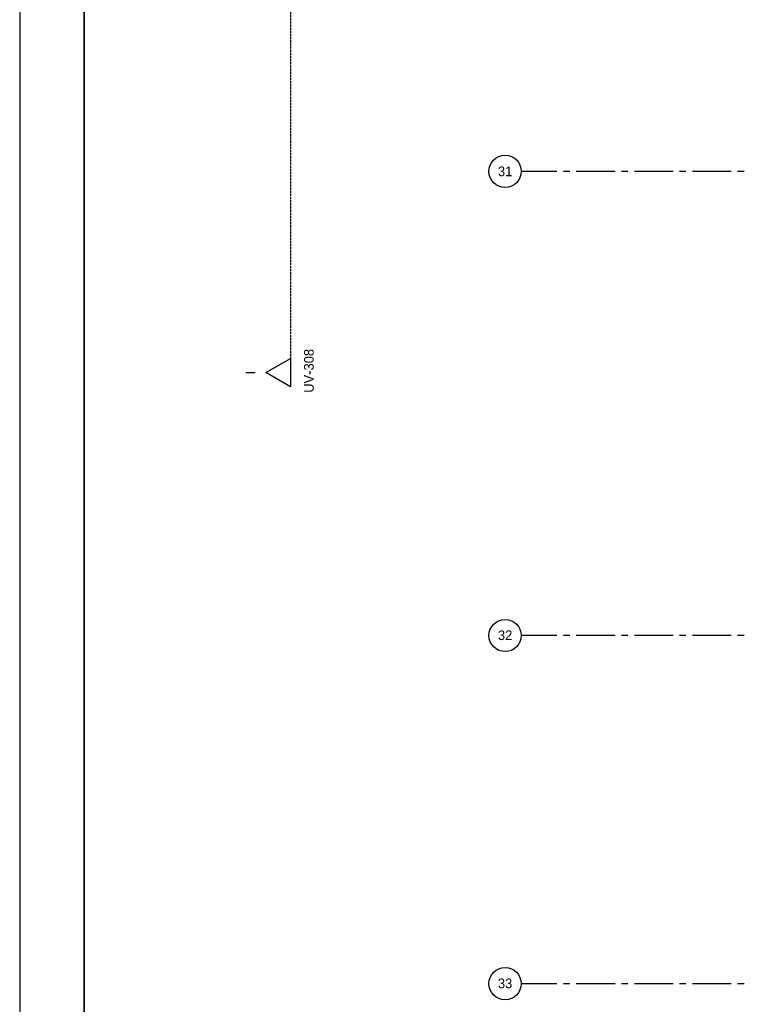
# Model space of a CAD drawing. Extents: x -66955 to 52345, y -20450 to 69550.
# Tile 2 of 94: x -66455 to -55180, y -5270 to 10002. Entities that reach past the tile are written whole.
import ezdxf
from ezdxf.enums import TextEntityAlignment as Align

# ---------------------------------------------------------------- set-up
doc = ezdxf.new("R2010")
doc.units = 0
doc.header["$MEASUREMENT"] = 0
doc.linetypes.add('DASHED', pattern=[0.75, 0.5, -0.25])
for name, color, linetype in [('-E2-', 7, 'CONTINUOUS'), ('STRAMIEN--01-', 7, 'CONTINUOUS'), ('STRAMIEN--E3-', 7, 'CONTINUOUS'), ('STRAMIEN--E7-', 7, 'CONTINUOUS')]:
    doc.layers.add(name, color=color, linetype=linetype)
doc.styles.add('txt', font='TXT', dxfattribs={"height": 0.2})

# ---------------------------------------------------------------- blocks, each defined once
blk = doc.blocks.new('*O0')
at = {"layer": '-E2-', "color": 7, "linetype": 'CONTINUOUS'}
for points in [[(42000, -89500), (42000, 0), (-76800, 0), (-76800, -89500)], [(-75800, -1000), (41000, -1000), (41000, -79500), (-75800, -79500), (-75800, -1000)], [(41000, -1000), (-75800, -1000), (-75800, -79500), (41000, -79500)]]:
    blk.add_lwpolyline(points, close=True, dxfattribs=at)
blk = doc.blocks.new('A0100S')
at = {"layer": '-E2-', "color": 7, "linetype": 'CONTINUOUS'}
blk.add_blockref('*O0', (-42000, 89500), dxfattribs=at)

msp = doc.modelspace()

# ---------------------------------------------------------------- linework, layer by layer
at = {"layer": 'STRAMIEN--E3-', "color": 251, "linetype": 'DASHED'}
msp.add_line((-62257, 22497), (-62257, 4393), dxfattribs=at)
at = {"layer": 'STRAMIEN--E3-', "color": 251, "linetype": 'CONTINUOUS'}
msp.add_lwpolyline([(-62641, 4527.56), (-62257, 4749), (-62257, 4306.12)], close=True, dxfattribs=at)
at = {"layer": 'STRAMIEN--E7-', "color": 1, "linetype": 'CONTINUOUS'}
for p, q in [((-58430, 7650), (-58683, 7650)), ((-58130, 7650), (-58430, 7650)), ((-57930, 7650), (-58030, 7650)), ((-57530, 7650), (-57830, 7650)), ((-57230, 7650), (-57530, 7650)), ((-57030, 7650), (-57130, 7650)), ((-56630, 7650), (-56930, 7650)), ((-56330, 7650), (-56630, 7650)), ((-56130, 7650), (-56230, 7650)), ((-55730, 7650), (-56030, 7650)), ((-55430, 7650), (-55730, 7650)), ((-55230, 7650), (-55330, 7650)), ((-58430, 450), (-58683, 450)), ((-58130, 450), (-58430, 450)), ((-57930, 450), (-58030, 450)), ((-57530, 450), (-57830, 450)), ((-57230, 450), (-57530, 450)), ((-57030, 450), (-57130, 450)), ((-56630, 450), (-56930, 450)), ((-56330, 450), (-56630, 450)), ((-56130, 450), (-56230, 450)), ((-55730, 450), (-56030, 450)), ((-55430, 450), (-55730, 450)), ((-55230, 450), (-55330, 450)), ((-58430, -4950), (-58683, -4950)), ((-58130, -4950), (-58430, -4950)), ((-57930, -4950), (-58030, -4950)), ((-57530, -4950), (-57830, -4950)), ((-57230, -4950), (-57530, -4950)), ((-57030, -4950), (-57130, -4950)), ((-56630, -4950), (-56930, -4950)), ((-56330, -4950), (-56630, -4950)), ((-56130, -4950), (-56230, -4950)), ((-55730, -4950), (-56030, -4950)), ((-55430, -4950), (-55730, -4950)), ((-55230, -4950), (-55330, -4950))]:
    msp.add_line(p, q, dxfattribs=at)
for centre in [(-58933.05, 7650), (-58933.05, 450), (-58933.05, -4950)]:
    msp.add_circle(centre, 250.05, dxfattribs=at)

# ---------------------------------------------------------------- block references
at = {"layer": '-E2-', "color": 7, "linetype": 'CONTINUOUS'}
msp.add_blockref('A0100S', (52345, -20450), dxfattribs=at)

# ---------------------------------------------------------------- texts
at = {"layer": 'STRAMIEN--01-', "color": 7, "linetype": 'CONTINUOUS', "style": 'txt'}
for s, p in [('31', (-58932.99, 7650)), ('32', (-58932.99, 455)), ('33', (-58932.99, -4945))]:
    msp.add_text(s, height=150, dxfattribs=at).set_placement(p, align=Align.MIDDLE)
at = {"layer": 'STRAMIEN--E3-', "color": 7, "linetype": 'DASHED', "style": 'txt'}
for s, p in [(' UV-308', (-61974, 4527.56)), ('I', (-62881, 4527.56))]:
    msp.add_text(s, height=150, rotation=90, dxfattribs=at).set_placement(p, align=Align.MIDDLE)

doc.saveas('drawing.dxf')
